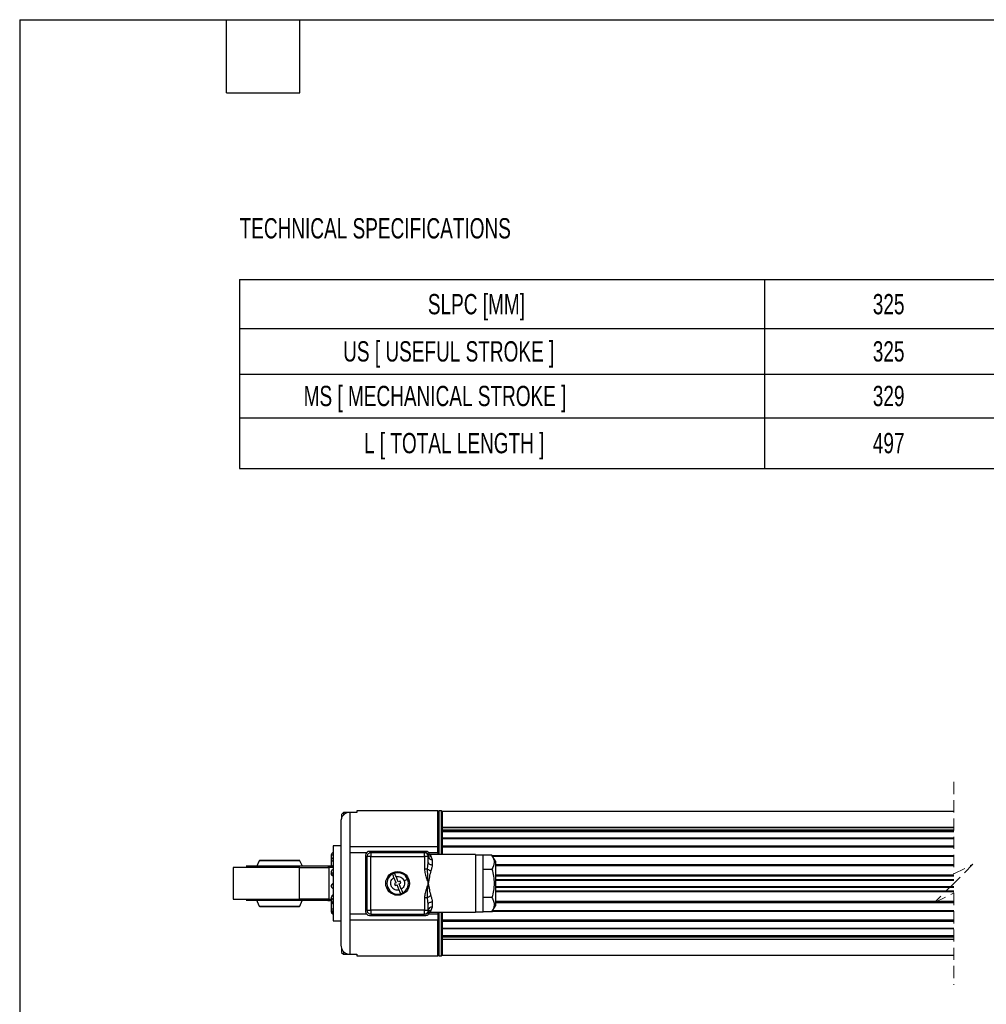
# Model space of a CAD drawing. Header units: millimetres. Extents: x 16 to 683, y 16 to 524.
# Tile 2 of 8: x 16 to 268, y 267 to 524. Entities that reach past the tile are written whole.
import ezdxf

# ---------------------------------------------------------------- set-up
doc = ezdxf.new("R2010")
doc.units = ezdxf.units.MM
doc.header["$LTSCALE"] = 2.5
doc.linetypes.add('HIDDEN', pattern=[1.905, 1.27, -0.635])
doc.layers.add('DIMENSIONS', color=140, linetype='Continuous', lineweight=25)
doc.layers.add('TEXT', color=140, linetype='Continuous', lineweight=25)
doc.styles.add('SLDTEXTSTYLE0', font='TXT', dxfattribs={"width": 0.7})

# ---------------------------------------------------------------- blocks, each defined once
blk = doc.blocks.new('SW_TABLEANNOTATION_0')
at = {"layer": 'DIMENSIONS', "color": 0}
for p, q in [((0, 0), (0, -12.74)), ((0, 0), (136.89, 0)), ((136.89, 0), (136.89, -12.74)), ((136.89, 0), (206.81, 0)), ((206.81, 0), (206.81, -12.74)), ((0, -12.74), (0, -24.64)), ((0, -12.74), (136.89, -12.74)), ((136.89, -12.74), (136.89, -24.64)), ((136.89, -12.74), (206.81, -12.74)), ((206.81, -12.74), (206.81, -24.64)), ((0, -24.64), (0, -36.01)), ((0, -24.64), (136.89, -24.64)), ((136.89, -24.64), (136.89, -36.01)), ((136.89, -24.64), (206.81, -24.64)), ((206.81, -24.64), (206.81, -36.01)), ((0, -36.01), (0, -49.21)), ((0, -36.01), (136.89, -36.01)), ((136.89, -36.01), (136.89, -49.21)), ((136.89, -36.01), (206.81, -36.01)), ((206.81, -36.01), (206.81, -49.21)), ((0, -49.21), (136.89, -49.21)), ((136.89, -49.21), (206.81, -49.21))]:
    blk.add_line(p, q, dxfattribs=at)
at = {"layer": 'DIMENSIONS', "color": 0, "attachment_point": 1, "style": 'SLDTEXTSTYLE0'}
for s, insert, char_height in [('SLPC [MM]', (49.09, -3.74), 5.292), ('325', (165.12, -3.74), 5.292), ('US [ USEFUL STROKE ]', (27, -16.06), 5.2917), ('325', (165.12, -16.06), 5.292), ('MS [ MECHANICAL STROKE ]', (16.7, -27.69), 5.2917), ('329', (165.12, -27.69), 5.292), ('L [ TOTAL LENGTH ]', (32.42, -39.98), 5.2917), ('497', (165.12, -39.98), 5.292)]:
    blk.add_mtext(s, dxfattribs=dict(at, insert=insert, char_height=char_height))

msp = doc.modelspace()

# ---------------------------------------------------------------- linework, layer by layer
at = {"color": 7, "linetype": 'HIDDEN', "lineweight": 18}
for p, q in [((259.477, 325.098), (259.477, 301.138)), ((259.477, 301.138), (264.477, 303.638)), ((264.477, 303.638), (259.477, 298.638)), ((259.477, 298.638), (254.477, 293.638)), ((254.477, 293.638), (259.477, 296.138)), ((259.477, 296.138), (259.477, 272.178))]:
    msp.add_line(p, q, dxfattribs=at)
for p, q in [((100.339, 317.138), (99.839, 316.638)), ((99.839, 316.638), (99.839, 315.65)), ((103.539, 317.138), (100.339, 317.138)), ((100.339, 317.138), (100.339, 316.464)), ((101.939, 317.12), (101.939, 308.138)), ((103.839, 317.12), (101.939, 317.12)), ((103.539, 317.138), (103.539, 317.12)), ((124.939, 317.538), (103.839, 317.538)), ((103.839, 317.538), (103.839, 317.12)), ((125.193, 317.538), (124.939, 317.284)), ((124.939, 308.138), (124.939, 317.538)), ((125.885, 317.538), (125.193, 317.538)), ((125.193, 317.538), (125.193, 306.138)), ((126.139, 317.284), (125.885, 317.538)), ((125.885, 306.138), (125.885, 317.538)), ((259.477, 317.338), (126.139, 317.338)), ((126.139, 313.216), (126.139, 317.338)), ((99.639, 314.761), (99.639, 282.514)), ((259.477, 313.216), (126.139, 313.216)), ((126.139, 313.169), (126.139, 313.216)), ((126.139, 313.169), (259.477, 313.169)), ((126.139, 312.558), (126.139, 313.169)), ((126.139, 312.558), (259.477, 312.558)), ((126.139, 312.274), (126.139, 312.558)), ((126.139, 312.274), (259.477, 312.274)), ((126.139, 312.202), (126.139, 312.274)), ((126.139, 312.202), (259.477, 312.202)), ((126.139, 310.279), (126.139, 312.202)), ((99.639, 308.388), (97.639, 308.388)), ((97.639, 308.388), (97.639, 288.888)), ((124.939, 308.138), (101.939, 308.138)), ((101.939, 308.138), (101.939, 306.638)), ((124.939, 306.638), (124.939, 308.138)), ((259.477, 310.384), (126.139, 310.384)), ((126.139, 310.307), (126.139, 310.384)), ((126.139, 310.307), (259.477, 310.307)), ((126.139, 308.454), (126.139, 310.307)), ((126.139, 308.454), (259.477, 308.454)), ((126.139, 308.179), (126.139, 308.454)), ((126.139, 308.179), (259.477, 308.179)), ((126.139, 308.129), (126.139, 308.179)), ((97.139, 306.098), (97.139, 304.716)), ((106.329, 306.638), (101.939, 306.638)), ((101.939, 306.638), (101.939, 290.638)), ((106.089, 305.988), (106.089, 291.288)), ((107.439, 305.638), (106.439, 305.638)), ((106.439, 305.638), (106.439, 291.638)), ((121.789, 306.988), (107.089, 306.988)), ((107.439, 306.638), (107.439, 305.638)), ((121.439, 306.638), (107.439, 306.638)), ((107.439, 305.638), (121.439, 305.638)), ((107.439, 291.638), (107.439, 305.638)), ((121.439, 305.638), (121.439, 306.638)), ((121.439, 305.638), (121.439, 302.379)), ((122.439, 305.638), (121.439, 305.638)), ((122.439, 304.115), (122.439, 305.638)), ((124.939, 306.638), (122.549, 306.638)), ((134.739, 306.138), (122.896, 306.138)), ((122.896, 306.138), (123.134, 305.751)), ((123.134, 305.751), (123.439, 304.814)), ((124.939, 306.638), (124.939, 306.138)), ((126.139, 308.129), (259.477, 308.129)), ((126.139, 306.138), (126.139, 308.129)), ((134.739, 306.138), (134.739, 298.638)), ((136.739, 306.028), (134.739, 306.028)), ((136.739, 302.333), (136.739, 306.028)), ((139.04, 306.028), (136.739, 306.028)), ((139.939, 304.47), (139.04, 306.028)), ((259.477, 305.847), (139.144, 305.847)), ((139.217, 305.721), (259.477, 305.721)), ((88.635, 303.138), (74.927, 303.138)), ((78.354, 304.543), (77.581, 302.738)), ((88.972, 304.543), (78.354, 304.543)), ((88.803, 304.638), (78.523, 304.638)), ((96.242, 303.138), (88.635, 303.138)), ((89.63, 303.138), (88.972, 304.543)), ((97.239, 303.138), (96.242, 303.138)), ((97.139, 304.716), (97.139, 303.5)), ((122.263, 302.379), (122.439, 304.115)), ((123.439, 304.814), (123.439, 303.47)), ((139.939, 304.47), (139.939, 292.805)), ((139.939, 303.59), (259.477, 303.59)), ((139.939, 303.345), (259.477, 303.345)), ((139.939, 303.32), (259.477, 303.32)), ((71.558, 302.738), (71.558, 294.538)), ((80.201, 302.738), (71.558, 302.738)), ((88.825, 302.738), (80.201, 302.738)), ((88.825, 294.538), (88.825, 302.738)), ((88.825, 302.738), (96.452, 302.738)), ((96.452, 302.738), (96.452, 294.538)), ((97.639, 302.738), (96.452, 302.738)), ((97.139, 301.704), (97.139, 301.148)), ((122.263, 302.379), (121.439, 302.379)), ((122.438, 298.645), (122.263, 302.379)), ((136.739, 294.943), (136.739, 302.333)), ((136.739, 302.333), (139.04, 302.333)), ((259.477, 300.767), (139.939, 300.767)), ((139.939, 300.588), (259.477, 300.588)), ((97.139, 298.024), (97.139, 297.871)), ((114.047, 298.8), (113.482, 300.162)), ((114.047, 298.8), (113.585, 298.608)), ((113.585, 298.608), (113.815, 298.054)), ((113.815, 298.054), (114.277, 298.246)), ((114.601, 299.03), (114.036, 300.392)), ((114.842, 296.883), (114.277, 298.246)), ((115.063, 299.221), (114.601, 299.03)), ((114.831, 298.475), (115.293, 298.667)), ((115.396, 297.113), (114.831, 298.475)), ((115.293, 298.667), (115.063, 299.221)), ((134.739, 298.638), (134.739, 291.138)), ((139.939, 299.668), (259.477, 299.668)), ((139.939, 299.458), (259.477, 299.458)), ((139.939, 299.453), (259.477, 299.453)), ((139.939, 297.822), (259.477, 297.822)), ((139.939, 297.818), (259.477, 297.818)), ((139.939, 297.607), (259.477, 297.607)), ((139.939, 296.688), (259.477, 296.688)), ((139.939, 296.508), (259.477, 296.508)), ((71.558, 294.538), (80.565, 294.538)), ((88.635, 294.138), (74.927, 294.138)), ((77.508, 294.538), (78.354, 292.732)), ((78.354, 292.732), (88.972, 292.732)), ((80.565, 294.538), (88.825, 294.538)), ((96.242, 294.138), (88.635, 294.138)), ((96.452, 294.538), (88.825, 294.538)), ((88.972, 292.732), (89.573, 294.138)), ((96.242, 294.138), (96.987, 294.138)), ((96.452, 294.538), (97.141, 294.538)), ((97.139, 294.57), (97.139, 294.243)), ((97.139, 293.775), (97.139, 293.162)), ((97.139, 293.162), (97.139, 291.793)), ((121.439, 294.896), (121.439, 291.638)), ((122.263, 294.896), (121.439, 294.896)), ((122.439, 293.16), (122.263, 294.896)), ((122.439, 291.638), (122.439, 293.16)), ((123.439, 293.805), (123.439, 292.461)), ((136.739, 291.248), (136.739, 294.943)), ((139.04, 294.943), (136.739, 294.943)), ((139.04, 291.248), (139.939, 292.805)), ((139.939, 293.956), (259.477, 293.956)), ((139.939, 293.931), (259.477, 293.931)), ((139.939, 293.685), (259.477, 293.685)), ((78.523, 292.638), (88.803, 292.638)), ((97.139, 291.793), (97.139, 291.177)), ((106.329, 290.638), (101.939, 290.638)), ((101.939, 290.638), (101.939, 289.138)), ((106.439, 291.638), (107.439, 291.638)), ((107.089, 290.288), (121.789, 290.288)), ((121.439, 291.638), (107.439, 291.638)), ((107.439, 291.638), (107.439, 290.638)), ((107.439, 290.638), (121.439, 290.638)), ((112.439, 290.638), (112.439, 290.438)), ((116.439, 290.438), (112.439, 290.438)), ((116.439, 290.438), (116.439, 290.638)), ((121.439, 291.638), (122.439, 291.638)), ((121.439, 290.638), (121.439, 291.638)), ((122.274, 291.056), (122.286, 291.106)), ((124.939, 290.638), (122.549, 290.638)), ((123.134, 291.524), (122.896, 291.138)), ((122.896, 291.138), (134.739, 291.138)), ((123.439, 292.461), (123.134, 291.524)), ((124.939, 291.138), (124.939, 290.638)), ((124.939, 290.638), (124.939, 289.138)), ((125.193, 291.138), (125.193, 279.738)), ((125.885, 279.738), (125.885, 291.138)), ((126.139, 289.147), (126.139, 291.138)), ((134.739, 291.248), (136.739, 291.248)), ((139.04, 291.248), (136.739, 291.248)), ((139.144, 291.428), (259.477, 291.428)), ((139.217, 291.554), (259.477, 291.554)), ((97.639, 288.888), (99.639, 288.888)), ((101.939, 289.138), (101.939, 280.155)), ((101.939, 289.138), (124.939, 289.138)), ((124.939, 279.738), (124.939, 289.138)), ((126.139, 289.147), (259.477, 289.147)), ((126.139, 289.096), (126.139, 289.147)), ((126.139, 289.096), (259.477, 289.096)), ((126.139, 288.821), (126.139, 289.096)), ((126.139, 288.821), (259.477, 288.821)), ((126.139, 286.969), (126.139, 288.821)), ((126.139, 285.073), (126.139, 286.997)), ((126.139, 286.969), (259.477, 286.969)), ((126.139, 286.892), (126.139, 286.969)), ((126.139, 286.892), (259.477, 286.892)), ((126.139, 285.073), (259.477, 285.073)), ((126.139, 285.001), (126.139, 285.073)), ((126.139, 285.001), (259.477, 285.001)), ((126.139, 284.717), (126.139, 285.001)), ((126.139, 284.717), (259.477, 284.717)), ((126.139, 284.106), (126.139, 284.717)), ((126.139, 284.106), (259.477, 284.106)), ((126.139, 284.059), (126.139, 284.106)), ((126.139, 284.059), (259.477, 284.059)), ((126.139, 279.938), (126.139, 284.059)), ((99.839, 281.56), (99.839, 280.638)), ((99.839, 280.638), (100.339, 280.138)), ((100.339, 280.832), (100.339, 280.138)), ((100.339, 280.138), (103.539, 280.138)), ((101.939, 280.155), (103.839, 280.155)), ((103.539, 280.138), (103.577, 280.158)), ((103.539, 280.155), (103.539, 280.138)), ((103.839, 280.155), (103.839, 279.738)), ((124.939, 279.992), (125.193, 279.738)), ((125.885, 279.738), (126.139, 279.992)), ((126.139, 279.938), (259.477, 279.938)), ((103.839, 279.738), (124.939, 279.738)), ((125.193, 279.738), (125.885, 279.738))]:
    msp.add_line(p, q)
at = {"flags": 128}
for points in [[(97.639, 304.423), (97.541, 304.428), (97.448, 304.445), (97.361, 304.472), (97.285, 304.508), (97.223, 304.553), (97.177, 304.603), (97.149, 304.658), (97.139, 304.716)], [(97.139, 303.5), (97.177, 303.388), (97.285, 303.293), (97.448, 303.229), (97.639, 303.207)], [(122.439, 304.115), (122.458, 303.989), (122.515, 303.868), (122.608, 303.757), (122.732, 303.659), (122.883, 303.579), (123.056, 303.52), (123.244, 303.483), (123.439, 303.47)], [(113.482, 300.162), (113.353, 300.473), (113.238, 300.749), (113.153, 300.957), (113.104, 301.073), (113.096, 301.094)], [(114.036, 300.392), (113.907, 300.703), (113.793, 300.979), (113.707, 301.187), (113.659, 301.303), (113.65, 301.324)], [(116.102, 299.327), (116.482, 299.485), (116.816, 299.623), (116.976, 299.69), (117.025, 299.71)], [(115.396, 297.113), (115.525, 296.802), (115.64, 296.526), (115.725, 296.319), (115.774, 296.202), (115.782, 296.181)], [(96.242, 294.138), (96.283, 294.145), (96.323, 294.168), (96.359, 294.205), (96.391, 294.255), (96.417, 294.315), (96.436, 294.385), (96.448, 294.46), (96.452, 294.538)], [(97.639, 293.367), (97.448, 293.351), (97.285, 293.307), (97.177, 293.24), (97.139, 293.162)], [(122.439, 293.16), (122.458, 293.286), (122.515, 293.407), (122.608, 293.518), (122.732, 293.616), (122.883, 293.696), (123.056, 293.756), (123.244, 293.792), (123.439, 293.805)], [(97.139, 291.793), (97.149, 291.833), (97.177, 291.871), (97.223, 291.907), (97.285, 291.938), (97.361, 291.963), (97.448, 291.982), (97.541, 291.994), (97.639, 291.998)]]:
    msp.add_lwpolyline(points, dxfattribs=at)
msp.add_circle((114.439, 298.638), 3.1)
for centre, radius, start, end in [((97.639, 306.098), 0.5, 90.00116, 179.99959), ((97.515, 307.309), 1.267, 252.72798, 275.60055), ((107.089, 305.988), 1, 90.00116, 179.99959), ((107.439, 305.638), 1, 89.9994, 179.99961), ((121.439, 305.638), 1, 0.00039, 89.99889), ((121.789, 305.988), 1, 10.36318, 89.99839), ((123.059, 306.669), 0.921, 212.92034, 274.62972), ((123.359, 305.735), 0.925, 186.06412, 274.99024), ((97.639, 304.716), 0.5, 90.00107, 179.99968), ((97.639, 303.5), 0.5, 180.00034, 227.41868), ((97.639, 303.032), 0.5, 152.07741, 180.00765), ((97.49, 303.028), 0.351, 142.60778, 179.43679), ((97.239, 302.738), 0.4, 359.99892, 90.00208), ((97.639, 303.5), 0.5, 257.2188, 270.00321), ((97.639, 301.704), 0.5, 90.00116, 179.99959), ((97.618, 301.727), 0.48, 182.73637, 272.4962), ((97.628, 301.137), 0.502, 206.15715, 271.20872), ((97.639, 301.091), 0.5, 215.05765, 270.00359), ((114.439, 298.638), 2.8, 118.67309, 286.37201), ((114.439, 298.638), 2.799, 106.37061, 118.67496), ((114.439, 298.638), 2.8, 22.52265, 106.37201), ((123.522, 303.745), 1.858, 227.32974, 256.46738), ((97.639, 298.024), 0.5, 90.00113, 179.99961), ((97.638, 298.023), 0.499, 89.85075, 179.84917), ((97.638, 297.87), 0.499, 89.85075, 179.84916), ((97.639, 297.871), 0.5, 180.00039, 269.99887), ((114.439, 298.638), 2.8, 298.67221, 22.52353), ((97.637, 294.929), 0.598, 89.85548, 111.13516), ((97.639, 295.122), 0.5, 90.0031, 103.74647), ((114.439, 298.637), 2.799, 286.3707, 298.67488), ((123.522, 293.53), 1.858, 103.53258, 132.6703), ((97.596, 294.19), 0.46, 84.65013, 173.39241), ((97.639, 294.243), 0.5, 180.00041, 269.99884), ((97.639, 293.775), 0.5, 152.07679, 180.00832), ((97.43, 293.823), 0.295, 189.35122, 248.5139), ((97.639, 293.162), 0.5, 90.00116, 179.99959), ((97.639, 291.793), 0.5, 180.00041, 269.99884), ((97.515, 292.387), 1.267, 252.72798, 275.60055), ((107.089, 291.288), 1, 180.00035, 269.99893), ((107.439, 291.638), 1, 180.00041, 270.00055), ((121.439, 291.638), 1, 270.00116, 359.99959), ((121.789, 291.288), 1, 270.00173, 349.71144), ((123.059, 290.606), 0.921, 85.37024, 147.0797), ((123.359, 291.54), 0.925, 85.00975, 173.9359)]:
    msp.add_arc(centre, radius, start, end)
for points, knots in [([(101.939, 317.12), (101.685, 317.095), (101.177, 317.045), (100.498, 316.653), (99.978, 316.075), (99.684, 315.409), (99.653, 314.954), (99.639, 314.761)], [0, 0, 0, 0, 0.20827856, 0.41649344, 0.626586, 0.84115024, 1, 1, 1, 1]), ([(103.638, 317.12), (103.638, 317.121), (103.608, 317.137), (103.573, 317.137), (103.539, 317.138)], [0, 0, 0, 0, 0.025019, 1, 1, 1, 1]), ([(122.238, 306.385), (122.19, 306.423), (122.093, 306.499), (121.873, 306.607), (121.692, 306.625), (121.573, 306.638)], [0, 0, 0, 0, 0.2540068, 0.5084463, 1, 1, 1, 1]), ([(122.286, 306.169), (122.245, 306.312), (122.203, 306.456), (122.234, 306.388), (122.234, 306.388)], [0, 0, 0, 0, 0.99968331, 1, 1, 1, 1]), ([(122.896, 306.138), (122.774, 306.149), (122.531, 306.172), (122.333, 306.316), (122.234, 306.388)], [0, 0, 0, 0, 0.4999923, 1, 1, 1, 1]), ([(139.04, 306.028), (139.203, 305.713), (139.524, 305.097), (139.721, 303.768), (139.305, 302.892), (139.04, 302.333)], [0, 0, 0, 0, 0.2728109, 0.5351134, 1, 1, 1, 1]), ([(78.523, 304.638), (78.505, 304.636), (78.467, 304.633), (78.404, 304.605), (78.372, 304.567), (78.354, 304.543)], [0, 0, 0, 0, 0.2767449, 0.5625094, 1, 1, 1, 1]), ([(88.825, 302.738), (88.823, 302.788), (88.82, 302.862), (88.796, 302.956), (88.769, 303.026), (88.734, 303.084), (88.687, 303.128), (88.652, 303.134), (88.635, 303.138)], [0, 0, 0, 0, 0.3140753, 0.4660809, 0.6080756, 0.7810921, 0.8882156, 1, 1, 1, 1]), ([(88.972, 304.543), (88.961, 304.558), (88.938, 304.589), (88.881, 304.627), (88.832, 304.634), (88.803, 304.638)], [0, 0, 0, 0, 0.2767688, 0.5625663, 1, 1, 1, 1]), ([(96.242, 303.138), (96.271, 303.13), (96.336, 303.113), (96.4, 303.013), (96.444, 302.887), (96.449, 302.789), (96.452, 302.738)], [0, 0, 0, 0, 0.176286, 0.4024571, 0.6844364, 1, 1, 1, 1]), ([(123.439, 303.47), (123.419, 303.239), (123.372, 302.713), (123.19, 302.217), (123.088, 301.939)], [0, 0, 0, 0, 0.440767, 1, 1, 1, 1]), ([(97.177, 300.915), (97.163, 300.967), (97.141, 301.043), (97.142, 301.122), (97.142, 301.148)], [0, 0, 0, 0, 0.6737821, 1, 1, 1, 1]), ([(97.177, 300.915), (97.178, 300.914), (97.189, 300.879), (97.201, 300.837), (97.228, 300.808), (97.231, 300.805)], [0, 0, 0, 0, 0.0331916, 0.8997572, 1, 1, 1, 1]), ([(114.036, 300.392), (114.242, 300.418), (114.664, 300.472), (115.286, 300.266), (115.808, 299.877), (116.006, 299.506), (116.102, 299.327)], [0, 0, 0, 0, 0.2445226, 0.5032528, 0.7602067, 1, 1, 1, 1]), ([(121.439, 302.379), (121.476, 301.956), (121.55, 301.101), (121.964, 299.863), (122.279, 299.049), (122.439, 298.638)], [0, 0, 0, 0, 0.3265119, 0.6593772, 1, 1, 1, 1]), ([(123.088, 301.939), (122.949, 301.41), (122.664, 300.323), (122.515, 299.21), (122.439, 298.638)], [0, 0, 0, 0, 0.4865648, 1, 1, 1, 1]), ([(139.04, 302.333), (139.326, 301.101), (139.897, 298.638), (139.326, 296.174), (139.04, 294.943)], [0, 0, 0, 0, 0.5, 1, 1, 1, 1]), ([(114.842, 296.883), (114.679, 296.859), (114.32, 296.807), (113.731, 296.943), (113.256, 297.245), (112.943, 297.611), (112.765, 297.943), (112.656, 298.304), (112.618, 298.784), (112.739, 299.334), (113.059, 299.847), (113.35, 300.064), (113.482, 300.162)], [0, 0, 0, 0, 0.0975026, 0.2150886, 0.3513036, 0.4255997, 0.5000018, 0.5742985, 0.6487006, 0.7849137, 0.9025039, 1, 1, 1, 1]), ([(116.102, 299.327), (116.161, 299.133), (116.283, 298.731), (116.19, 298.087), (115.896, 297.501), (115.559, 297.24), (115.396, 297.113)], [0, 0, 0, 0, 0.23979, 0.4967433, 0.7554818, 1, 1, 1, 1]), ([(122.439, 298.638), (122.279, 298.226), (121.956, 297.396), (121.547, 296.156), (121.474, 295.302), (121.439, 294.896)], [0, 0, 0, 0, 0.3409649, 0.6870206, 1, 1, 1, 1]), ([(122.263, 294.896), (122.249, 295.547), (122.22, 296.798), (122.368, 298.041), (122.439, 298.638)], [0, 0, 0, 0, 0.5201421, 1, 1, 1, 1]), ([(122.439, 298.638), (122.515, 298.067), (122.664, 296.953), (122.949, 295.866), (123.088, 295.336)], [0, 0, 0, 0, 0.512096, 1, 1, 1, 1]), ([(97.141, 294.538), (97.142, 294.603), (97.145, 294.767), (97.241, 295.089), (97.352, 295.333), (97.422, 295.487)], [0, 0, 0, 0, 0.1953839, 0.4911575, 1, 1, 1, 1]), ([(97.521, 295.603), (97.517, 295.604), (97.489, 295.606), (97.456, 295.549), (97.433, 295.509), (97.422, 295.487)], [0, 0, 0, 0, 0.0749766, 0.5190885, 1, 1, 1, 1]), ([(115.228, 295.951), (115.221, 295.968), (115.193, 296.036), (115.133, 296.18), (115.041, 296.402), (114.94, 296.646), (114.871, 296.812), (114.842, 296.883)], [0, 0, 0, 0, 0.0556382, 0.2161543, 0.4637077, 0.7718047, 1, 1, 1, 1]), ([(123.088, 295.336), (123.19, 295.059), (123.372, 294.562), (123.419, 294.037), (123.439, 293.805)], [0, 0, 0, 0, 0.5592332, 1, 1, 1, 1]), ([(78.354, 292.732), (78.365, 292.717), (78.387, 292.686), (78.445, 292.648), (78.494, 292.641), (78.523, 292.638)], [0, 0, 0, 0, 0.2767629, 0.5624313, 1, 1, 1, 1]), ([(88.825, 294.538), (88.824, 294.496), (88.82, 294.411), (88.794, 294.306), (88.758, 294.229), (88.725, 294.181), (88.684, 294.146), (88.65, 294.14), (88.635, 294.138)], [0, 0, 0, 0, 0.2603358, 0.5373701, 0.6703747, 0.7926119, 0.901211, 1, 1, 1, 1]), ([(88.803, 292.638), (88.821, 292.639), (88.859, 292.642), (88.922, 292.671), (88.953, 292.709), (88.972, 292.732)], [0, 0, 0, 0, 0.2767449, 0.5625094, 1, 1, 1, 1]), ([(139.04, 294.943), (139.203, 294.628), (139.524, 294.011), (139.721, 292.683), (139.305, 291.807), (139.04, 291.248)], [0, 0, 0, 0, 0.2728109, 0.5351133, 1, 1, 1, 1]), ([(97.139, 291.177), (97.146, 291.114), (97.156, 291.018), (97.218, 290.901), (97.283, 290.821), (97.363, 290.756), (97.479, 290.694), (97.576, 290.684), (97.639, 290.677)], [0, 0, 0, 0, 0.2388704, 0.3678109, 0.4995936, 0.6313855, 0.7604549, 1, 1, 1, 1]), ([(121.573, 290.638), (121.692, 290.65), (121.873, 290.668), (122.093, 290.776), (122.19, 290.852), (122.238, 290.891)], [0, 0, 0, 0, 0.4915539, 0.7459934, 1, 1, 1, 1]), ([(122.234, 290.888), (122.333, 290.959), (122.531, 291.103), (122.774, 291.126), (122.896, 291.138)], [0, 0, 0, 0, 0.5000079, 1, 1, 1, 1]), ([(99.639, 282.514), (99.665, 282.244), (99.718, 281.701), (100.131, 280.982), (100.735, 280.451), (101.378, 280.189), (101.788, 280.164), (101.939, 280.155)], [0, 0, 0, 0, 0.22203162, 0.44419734, 0.66271337, 0.87584078, 1, 1, 1, 1])]:
    msp.add_open_spline(points, degree=3, knots=knots)
at = {"layer": 'TEXT'}
for p, q in [((15.875, 523.875), (682.625, 523.875)), ((15.875, 523.875), (15.875, 15.875)), ((69.85, 504.825), (69.85, 523.875)), ((88.9, 504.825), (88.9, 523.875)), ((69.85, 504.825), (88.9, 504.825))]:
    msp.add_line(p, q, dxfattribs=at)

# ---------------------------------------------------------------- block references
at = {"layer": 'DIMENSIONS'}
msp.add_blockref('SW_TABLEANNOTATION_0', (73.232, 456.079), dxfattribs=at)

# ---------------------------------------------------------------- texts
at = {"layer": 'DIMENSIONS', "insert": (73.232, 472.12), "char_height": 5.29167, "attachment_point": 1, "style": 'SLDTEXTSTYLE0'}
msp.add_mtext('TECHNICAL SPECIFICATIONS', dxfattribs=at)

doc.saveas('drawing.dxf')
